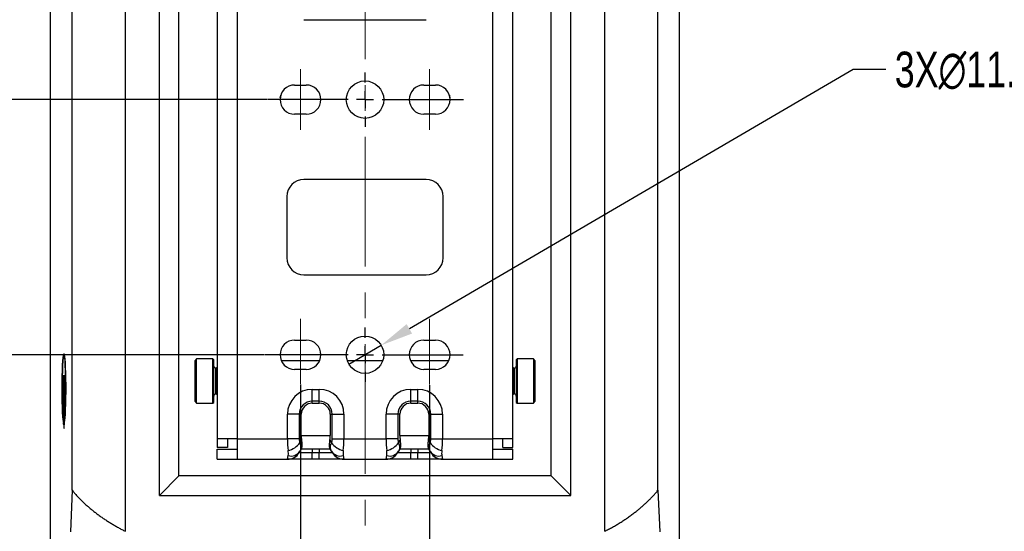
# Model space of a CAD drawing. Header units: millimetres. Extents: x 0 to 1737, y 0 to 594.
# Tile 19 of 42: x 957 to 1054, y 200 to 250. Entities that reach past the tile are written whole.
import ezdxf

# ---------------------------------------------------------------- set-up
doc = ezdxf.new("R2010")
doc.units = ezdxf.units.MM
doc.header["$PDSIZE"] = -1
doc.linetypes.add('CENTERX2', pattern=[20.32, 12.7, -2.54, 2.54, -2.54])
doc.layers.add('SLD-0', color=7, linetype='Continuous')
doc.styles.add('SLDTEXTSTYLE0', font='TXT', dxfattribs={"width": 0.75})
doc.dimstyles.new('SLDDIMSTYLE1', dxfattribs={"dimtxt": 3.5, "dimasz": 3.2, "dimexe": 0, "dimexo": 0.0625, "dimgap": 0.875, "dimtad": 1, "dimdec": 1, "dimlfac": 3, "dimrnd": 1e-09, "dimzin": 4, "dimdsep": 46, "dimtxsty": 'SLDTEXTSTYLE0', "dimsah": 1, "dimcen": 0.09, "dimadec": 0, "dimazin": 1, "dimtfac": 1, "dimtdec": 1, "dimtofl": 0, "dimtmove": 0, "dimatfit": 3, "dimfxl": 1, "dimfrac": 2, "dimtolj": 1, "dimtzin": 12, "dimarcsym": 0})
doc.dimstyles.new('SLDDIMSTYLE4', dxfattribs={"dimtxt": 3.5, "dimasz": 3.2, "dimexe": 0, "dimexo": 0.0625, "dimgap": 0.875, "dimtad": 1, "dimdec": 1, "dimlfac": 3, "dimrnd": 1e-09, "dimzin": 4, "dimdsep": 46, "dimtxsty": 'SLDTEXTSTYLE0', "dimsah": 1, "dimcen": 0.09, "dimadec": 0, "dimazin": 1, "dimtfac": 1, "dimtdec": 1, "dimtmove": 0, "dimatfit": 0, "dimfxl": 1, "dimfrac": 2, "dimtolj": 1, "dimtzin": 12, "dimarcsym": 0})
doc.dimstyles.new('SLDDIMSTYLE9', dxfattribs={"dimtxt": 3.5, "dimasz": 3.2, "dimexe": 0, "dimexo": 0.0625, "dimgap": 0.875, "dimtad": 0, "dimtih": 1, "dimtoh": 1, "dimdec": 1, "dimlfac": 3, "dimrnd": 1e-09, "dimzin": 4, "dimdsep": 46, "dimtxsty": 'SLDTEXTSTYLE0', "dimblk1": 'NONE', "dimsah": 1, "dimcen": 0, "dimadec": 0, "dimazin": 1, "dimtfac": 1, "dimtdec": 1, "dimtmove": 0, "dimatfit": 3, "dimldrblk": 'NONE', "dimfxl": 1, "dimfrac": 2, "dimtolj": 1, "dimtzin": 12, "dimarcsym": 0})

# ---------------------------------------------------------------- blocks, each defined once
blk = doc.blocks.new('*D91')
at = {"layer": 'Defpoints', "color": 0, "transparency": 16777216}
for p in [(984.878, 214.301), (997.545, 214.226), (997.545, 168.495)]:
    blk.add_point(p, dxfattribs=at)
at = {"layer": 'SLD-0', "color": 0, "lineweight": -2, "transparency": 16777216}
for p, q in [((984.878, 214.239), (984.878, 168.495)), ((997.545, 214.163), (997.545, 168.495)), ((984.878, 168.495), (958.928, 168.495)), ((994.345, 168.495), (988.078, 168.495))]:
    blk.add_line(p, q, dxfattribs=at)
at = {"layer": 'SLD-0', "color": 0, "transparency": 16777216}
for points in [[(988.078, 169.028), (988.078, 167.962), (984.878, 168.495)], [(994.345, 169.028), (994.345, 167.962), (997.545, 168.495)]]:
    blk.add_solid(points, dxfattribs=at)
at = {"layer": 'SLD-0', "color": 0, "transparency": 16777216, "insert": (970.303, 172.87), "char_height": 3.5, "attachment_point": 2, "style": 'SLDTEXTSTYLE0'}
blk.add_mtext('\\A1;38.0 [1.50]', dxfattribs=at)
blk = doc.blocks.new('*D93')
at = {"layer": 'Defpoints', "color": 0, "transparency": 16777216}
for p in [(981.737, 267.145), (950.311, 242.145), (981.676, 242.145)]:
    blk.add_point(p, dxfattribs=at)
at = {"layer": 'SLD-0', "color": 0, "lineweight": -2, "transparency": 16777216}
for p, q in [((981.675, 267.145), (950.311, 267.145)), ((950.311, 263.945), (950.311, 245.345)), ((981.614, 242.145), (950.311, 242.145))]:
    blk.add_line(p, q, dxfattribs=at)
at = {"layer": 'SLD-0', "color": 0, "transparency": 16777216}
for points in [[(949.778, 263.945), (950.845, 263.945), (950.311, 267.145)], [(949.778, 245.345), (950.845, 245.345), (950.311, 242.145)]]:
    blk.add_solid(points, dxfattribs=at)
at = {"layer": 'SLD-0', "color": 0, "transparency": 16777216, "insert": (945.936, 254.645), "char_height": 3.5, "attachment_point": 2, "rotation": 90, "style": 'SLDTEXTSTYLE0'}
blk.add_mtext('\\A1;75.0 [2.95]', dxfattribs=at)
blk = doc.blocks.new('*D94')
at = {"layer": 'Defpoints', "color": 0, "transparency": 16777216}
for p in [(981.676, 242.145), (950.311, 217.145), (981.367, 217.145)]:
    blk.add_point(p, dxfattribs=at)
at = {"layer": 'SLD-0', "color": 0, "lineweight": -2, "transparency": 16777216}
for p, q in [((981.614, 242.145), (950.311, 242.145)), ((950.311, 238.945), (950.311, 220.345)), ((981.304, 217.145), (950.311, 217.145))]:
    blk.add_line(p, q, dxfattribs=at)
at = {"layer": 'SLD-0', "color": 0, "transparency": 16777216}
for points in [[(949.778, 238.945), (950.845, 238.945), (950.311, 242.145)], [(949.778, 220.345), (950.845, 220.345), (950.311, 217.145)]]:
    blk.add_solid(points, dxfattribs=at)
at = {"layer": 'SLD-0', "color": 0, "transparency": 16777216, "insert": (945.936, 229.645), "char_height": 3.5, "attachment_point": 2, "rotation": 90, "style": 'SLDTEXTSTYLE0'}
blk.add_mtext('\\A1;75.0 [2.95]', dxfattribs=at)
blk = doc.blocks.new('*D95')
at = {"layer": 'Defpoints', "color": 0, "transparency": 16777216}
for p in [(992.795, 218.069), (989.628, 216.221)]:
    blk.add_point(p, dxfattribs=at)
at = {"layer": 'SLD-0', "color": 0, "lineweight": -2, "transparency": 16777216}
for p, q in [((1039.083, 245.096), (995.558, 219.683)), ((1042.283, 245.096), (1039.083, 245.096)), ((989.628, 216.221), (992.795, 218.069))]:
    blk.add_line(p, q, dxfattribs=at)
at = {"layer": 'SLD-0', "color": 0, "transparency": 16777216}
blk.add_solid([(995.289, 220.143), (995.827, 219.222), (992.795, 218.069)], dxfattribs=at)
at = {"layer": 'SLD-0', "color": 0, "transparency": 16777216, "insert": (1043.158, 246.846), "char_height": 3.5, "attachment_point": 1, "style": 'SLDTEXTSTYLE0'}
blk.add_mtext('\\A1;3X∅11.0 [∅0.43]', dxfattribs=at)
blk = doc.blocks.new('_None')
blk = doc.blocks.new('SW_CENTERMARKSYMBOL_13')
at = {"layer": 'SLD-0', "color": 0}
for p, q in [((0, 1.667), (0, 2.667)), ((-1.667, 0), (-9.535, 0)), ((0, 0), (-0.833, 0)), ((0, 0), (0, 0.833)), ((0, 0), (0, -0.833)), ((0, 0), (0.833, 0)), ((1.667, 0), (9.67, 0)), ((0, -1.667), (0, -2.667))]:
    blk.add_line(p, q, dxfattribs=at)
blk = doc.blocks.new('SW_CENTERMARKSYMBOL_14')
at = {"layer": 'SLD-0', "color": 0}
for p, q in [((0, 1.667), (0, 2.667)), ((-1.667, 0), (-9.845, 0)), ((0, 0), (-0.833, 0)), ((0, 0), (0, 0.833)), ((0, 0), (0, -0.833)), ((0, 0), (0.833, 0)), ((1.667, 0), (9.637, 0)), ((0, -1.667), (0, -2.667))]:
    blk.add_line(p, q, dxfattribs=at)

msp = doc.modelspace()

# ---------------------------------------------------------------- linework, layer by layer
at = {"color": 7, "linetype": 'Continuous', "lineweight": 25}
for p, q in [((960.37815, 192.517051), (960.37815, 505.139528)), ((1022.044817, 192.517051), (1022.044817, 505.139528)), ((967.711483, 199.838881), (967.711483, 497.817697)), ((1014.711483, 199.838881), (1014.711483, 497.817697)), ((962.498242, 203.854727), (962.498242, 493.801851)), ((971.044817, 203.344956), (971.044817, 494.311622)), ((1011.37815, 203.344956), (1011.37815, 494.311622)), ((1019.924724, 203.854727), (1019.924724, 493.801851)), ((972.969317, 205.269457), (972.969317, 492.387122)), ((976.711483, 275.394956), (976.711483, 208.894956)), ((978.711483, 208.894956), (978.711483, 275.394956)), ((1003.711483, 275.394956), (1003.711483, 208.894956)), ((1005.711483, 208.894956), (1005.711483, 275.394956)), ((1009.453649, 205.269457), (1009.453649, 261.407623)), ((985.211483, 249.978289), (997.211483, 249.978289)), ((984.311483, 243.578289), (985.444817, 243.578289)), ((996.97815, 243.578289), (998.111483, 243.578289)), ((982.891045, 242.33679), (982.942032, 242.568097)), ((985.444817, 240.711622), (984.311483, 240.711622)), ((998.111483, 240.711622), (996.97815, 240.711622)), ((997.211483, 234.311622), (985.211483, 234.311622)), ((983.544817, 232.644956), (983.544817, 226.644956)), ((998.87815, 226.644956), (998.87815, 232.644956)), ((985.211483, 224.978289), (997.211483, 224.978289)), ((984.311483, 218.578289), (985.444817, 218.578289)), ((996.97815, 218.578289), (998.111483, 218.578289)), ((961.725658, 217.161622), (961.686406, 217.161622)), ((974.701017, 216.728289), (974.544817, 216.572089)), ((974.544817, 212.551156), (974.544817, 216.572089)), ((976.29815, 216.728289), (974.701017, 216.728289)), ((974.701017, 212.394956), (974.701017, 216.728289)), ((976.37815, 216.648289), (976.29815, 216.728289)), ((976.29815, 212.394956), (976.29815, 216.728289)), ((976.37815, 212.474956), (976.37815, 216.648289)), ((986.754078, 216.561622), (983.002221, 216.561622)), ((992.949538, 216.561622), (989.473429, 216.561622)), ((999.420745, 216.561622), (995.668888, 216.561622)), ((1006.124817, 216.728289), (1006.044817, 216.648289)), ((1006.044817, 216.648289), (1006.044817, 213.773838)), ((1007.72195, 216.728289), (1006.124817, 216.728289)), ((1006.124817, 216.728289), (1006.124817, 213.743635)), ((1007.87815, 216.572089), (1007.72195, 216.728289)), ((1007.72195, 216.728289), (1007.72195, 213.743635)), ((1007.87815, 216.572089), (1007.87815, 213.802606)), ((976.615217, 215.827222), (976.585583, 215.827222)), ((976.585583, 213.296022), (976.585583, 215.827222)), ((976.711483, 215.882802), (976.615217, 215.827222)), ((976.615217, 213.296022), (976.615217, 215.827222)), ((985.444817, 215.711622), (984.311483, 215.711622)), ((998.111483, 215.711622), (996.97815, 215.711622)), ((1005.80775, 215.827222), (1005.711483, 215.882802)), ((1005.837383, 215.827222), (1005.80775, 215.827222)), ((1005.80775, 215.827222), (1005.80775, 214.083817)), ((1005.837383, 215.827222), (1005.837383, 214.083817)), ((961.533736, 214.492539), (961.535247, 214.581447)), ((961.548545, 214.492705), (961.533736, 214.492539)), ((961.575561, 214.233827), (961.533736, 214.492539)), ((961.535247, 214.581447), (961.573942, 214.72206)), ((961.560855, 214.581057), (961.535247, 214.581447)), ((961.541078, 214.925394), (961.542493, 215.008882)), ((961.555963, 214.925561), (961.541078, 214.925394)), ((961.573942, 214.72206), (961.541078, 214.925394)), ((961.542493, 215.008882), (961.584317, 214.750171)), ((961.582807, 214.661263), (961.544138, 214.519975)), ((961.544138, 214.519975), (961.576975, 214.316809)), ((961.583839, 214.722016), (961.573942, 214.72206)), ((961.584317, 214.750171), (961.582807, 214.661263)), ((961.835598, 214.344484), (961.840764, 214.352873)), ((961.837475, 213.923577), (961.835598, 214.344484)), ((961.840803, 214.344236), (961.835598, 214.344484)), ((961.840764, 214.352873), (961.843043, 213.841191)), ((961.574093, 213.825473), (961.530055, 213.558423)), ((961.530055, 213.558423), (961.530145, 213.66226)), ((961.530145, 213.66226), (961.543483, 213.738141)), ((961.547141, 213.662037), (961.530145, 213.66226)), ((961.53052, 214.10399), (961.530604, 214.200555)), ((961.545736, 214.104184), (961.53052, 214.10399)), ((961.543725, 214.024623), (961.53052, 214.10399)), ((961.530604, 214.200555), (961.574176, 213.923053)), ((961.532565, 213.268847), (961.574682, 213.50056)), ((961.543483, 213.738141), (961.543725, 214.024623)), ((961.559656, 213.73793), (961.543483, 213.738141)), ((961.558199, 214.024808), (961.543725, 214.024623)), ((961.548423, 213.996953), (961.54822, 213.764587)), ((961.54822, 213.764587), (961.560409, 213.832085)), ((961.563991, 213.764218), (961.54822, 213.764587)), ((961.56252, 213.997291), (961.548423, 213.996953)), ((961.561194, 213.91738), (961.548423, 213.996953)), ((961.571337, 213.387652), (961.557407, 213.311043)), ((961.574098, 213.831855), (961.560409, 213.832085)), ((961.574171, 213.917596), (961.561194, 213.91738)), ((961.574138, 213.877848), (961.569532, 213.877844)), ((961.57638, 213.387761), (961.571337, 213.387652)), ((961.574483, 213.179077), (961.571337, 213.387652)), ((961.574176, 213.923053), (961.574093, 213.825473)), ((961.574682, 213.50056), (961.579087, 213.207879)), ((961.576975, 214.316809), (961.575561, 214.233827)), ((961.753868, 214.120225), (961.686365, 214.116683)), ((961.686365, 213.539895), (961.753868, 213.536353)), ((961.797064, 214.265946), (961.802231, 214.274335)), ((961.799269, 213.770154), (961.797064, 214.265946)), ((961.802269, 214.265698), (961.797064, 214.265946)), ((961.843043, 213.841191), (961.799269, 213.770154)), ((961.802231, 214.274335), (961.804034, 213.869317)), ((961.804034, 213.869317), (961.817437, 213.891091)), ((961.837238, 213.867428), (961.804034, 213.869317)), ((961.815746, 214.270415), (961.820886, 214.278801)), ((961.817437, 213.891091), (961.815746, 214.270415)), ((961.820925, 214.270168), (961.815746, 214.270415)), ((961.842826, 213.88988), (961.817437, 213.891091)), ((961.820886, 214.278801), (961.822577, 213.899477)), ((961.822577, 213.899477), (961.837475, 213.923577)), ((961.842789, 213.898328), (961.822577, 213.899477)), ((961.832409, 213.823934), (961.832215, 213.867714)), ((961.837238, 213.867428), (961.842885, 213.876603)), ((961.842677, 213.923329), (961.837475, 213.923577)), ((986.044817, 213.74809), (986.711483, 213.74809)), ((986.044817, 212.593389), (986.044817, 213.74809)), ((986.711483, 212.593389), (986.711483, 213.74809)), ((995.711483, 213.74809), (996.37815, 213.74809)), ((995.711483, 212.593389), (995.711483, 213.74809)), ((996.37815, 212.593389), (996.37815, 213.74809)), ((1005.80775, 214.083817), (1005.80775, 213.296022)), ((1005.837383, 214.083817), (1005.837383, 213.296022)), ((1006.044817, 213.773838), (1006.044817, 212.474956)), ((1006.124817, 213.743635), (1006.124817, 212.394956)), ((1007.72195, 213.743635), (1007.72195, 212.394956)), ((1007.87815, 213.802606), (1007.87815, 212.551156)), ((961.533878, 213.181532), (961.532565, 213.268847)), ((961.549712, 213.268642), (961.532565, 213.268847)), ((961.552581, 213.28442), (961.533878, 213.181532)), ((961.539676, 212.796809), (961.547114, 212.932895)), ((961.54133, 212.687033), (961.539676, 212.796809)), ((961.54732, 212.796768), (961.539676, 212.796809)), ((961.551059, 212.865252), (961.54133, 212.687033)), ((961.554235, 212.932806), (961.547114, 212.932895)), ((961.548504, 212.409911), (961.584886, 212.869256)), ((961.551106, 212.334544), (961.548504, 212.409911)), ((961.557073, 212.409869), (961.548504, 212.409911)), ((961.567263, 212.538508), (961.551106, 212.334544)), ((961.557806, 213.284533), (961.552581, 213.28442)), ((961.5541, 213.183426), (961.552581, 213.28442)), ((961.55933, 213.183451), (961.5541, 213.183426)), ((961.557407, 213.311043), (961.560238, 213.123242)), ((961.565754, 212.996405), (961.566139, 212.996399)), ((961.573244, 212.538653), (961.567263, 212.538508)), ((961.570284, 212.45117), (961.567263, 212.538508)), ((961.576269, 212.451227), (961.570284, 212.45117)), ((961.583473, 212.743322), (961.571428, 212.591116)), ((961.571428, 212.591116), (961.577042, 212.428915)), ((961.589237, 212.743462), (961.583473, 212.743322)), ((961.58971, 212.563083), (961.583473, 212.743322)), ((961.584886, 212.869256), (961.593627, 212.616515)), ((961.728096, 212.363455), (961.732617, 212.413841)), ((961.767777, 211.262129), (961.732617, 212.413841)), ((961.768647, 212.389091), (961.772407, 212.471596)), ((961.772407, 212.471596), (961.792465, 212.268185)), ((961.78248, 212.692628), (961.785606, 212.761382)), ((961.799963, 212.259017), (961.78248, 212.692628)), ((961.788247, 212.692617), (961.78248, 212.692628)), ((961.785606, 212.761382), (961.812114, 212.071165)), ((961.787564, 212.865688), (961.78966, 212.947375)), ((961.798342, 212.865946), (961.787564, 212.865688)), ((961.82698, 212.496009), (961.787564, 212.865688)), ((961.78966, 212.947375), (961.829077, 212.577695)), ((961.792895, 213.112343), (961.795496, 213.345082)), ((961.815545, 213.113254), (961.792895, 213.112343)), ((961.835913, 212.936932), (961.792895, 213.112343)), ((961.800546, 213.322176), (961.798968, 213.180841)), ((961.798968, 213.180841), (961.831834, 213.046839)), ((961.829077, 212.577695), (961.82698, 212.496009)), ((961.831834, 213.046839), (961.833437, 213.190378)), ((961.837134, 213.04651), (961.831834, 213.046839)), ((961.838626, 213.180334), (961.835913, 212.936932)), ((974.544817, 212.551156), (974.701017, 212.394956)), ((976.29815, 212.394956), (976.37815, 212.474956)), ((976.585583, 213.296022), (976.615217, 213.296022)), ((976.615217, 213.296022), (976.711483, 213.240443)), ((986.711483, 212.593389), (986.044817, 212.593389)), ((986.044817, 212.400939), (986.044817, 212.593389)), ((986.711483, 212.400939), (986.711483, 212.593389)), ((996.37815, 212.593389), (995.711483, 212.593389)), ((995.711483, 212.400939), (995.711483, 212.593389)), ((996.37815, 212.400939), (996.37815, 212.593389)), ((1005.711483, 213.240443), (1005.80775, 213.296022)), ((1005.80775, 213.296022), (1005.837383, 213.296022)), ((1006.044817, 212.474956), (1006.124817, 212.394956)), ((1007.72195, 212.394956), (1007.87815, 212.551156)), ((961.562609, 212.002053), (961.567552, 212.173607)), ((961.568605, 212.002058), (961.562609, 212.002053)), ((961.565879, 211.907296), (961.562609, 212.002053)), ((961.572341, 212.131909), (961.565879, 211.907296)), ((961.573436, 212.173558), (961.567552, 212.173607)), ((961.592944, 212.324369), (961.57527, 212.323584)), ((961.618571, 211.679214), (961.612777, 211.679277)), ((961.620588, 212.086176), (961.614142, 212.086087)), ((961.622342, 211.851306), (961.617613, 211.851329)), ((961.624575, 211.09576), (961.629377, 211.944562)), ((961.646878, 211.623575), (961.629158, 211.066558)), ((961.629377, 211.944562), (961.633986, 211.915193)), ((961.633986, 211.915193), (961.630097, 211.363584)), ((961.632796, 211.32881), (961.648593, 211.822079)), ((961.645599, 210.961764), (961.648944, 211.610392)), ((961.648593, 211.822079), (961.654018, 211.787537)), ((961.648944, 211.610392), (961.649496, 211.71021)), ((961.65314, 211.610384), (961.648944, 211.610392)), ((961.653636, 211.710558), (961.649496, 211.71021)), ((961.673056, 211.666223), (961.649916, 210.93423)), ((961.654018, 211.787537), (961.651879, 211.356141)), ((961.654318, 211.22039), (961.668536, 211.695093)), ((961.668536, 211.695093), (961.673056, 211.666223)), ((961.684179, 212.161416), (961.689412, 212.161862)), ((961.68449, 210.828096), (961.684179, 212.161416)), ((961.689412, 212.161325), (961.684179, 212.161416)), ((961.689724, 210.828542), (961.689412, 212.161862)), ((961.763256, 211.211742), (961.728096, 212.363455)), ((961.734156, 212.363417), (961.728096, 212.363455)), ((961.755343, 212.09693), (961.758539, 212.167042)), ((961.764814, 212.097068), (961.755343, 212.09693)), ((961.794565, 211.685803), (961.755343, 212.09693)), ((961.758539, 212.167042), (961.78373, 211.886112)), ((961.786439, 211.920502), (961.768647, 212.389091)), ((961.780546, 212.389056), (961.768647, 212.389091)), ((961.783047, 212.363687), (961.774415, 212.362189)), ((961.779037, 212.31405), (961.774415, 212.362189)), ((961.777602, 212.282644), (961.797735, 211.755406)), ((961.787902, 212.314459), (961.779037, 212.31405)), ((961.80912, 212.005466), (961.779037, 212.31405)), ((961.791425, 211.920658), (961.786439, 211.920502)), ((961.791478, 211.795964), (961.786439, 211.920502)), ((961.797735, 211.755406), (961.794565, 211.685803)), ((961.804893, 212.259174), (961.799963, 212.259017)), ((961.812114, 212.071165), (961.80912, 212.005466)), ((974.701017, 212.394956), (976.29815, 212.394956)), ((986.044817, 212.400939), (986.711483, 212.400939)), ((995.711483, 212.400939), (996.37815, 212.400939)), ((1006.124817, 212.394956), (1007.72195, 212.394956)), ((961.630089, 211.095827), (961.624575, 211.09576)), ((961.629158, 211.066558), (961.624575, 211.09576)), ((961.628712, 211.192333), (961.632796, 211.32881)), ((961.633146, 211.191911), (961.628712, 211.192333)), ((961.6375, 211.328768), (961.632796, 211.32881)), ((961.650788, 210.961827), (961.645599, 210.961764)), ((961.649916, 210.93423), (961.645599, 210.961764)), ((961.64847, 210.4894), (961.724343, 210.4894)), ((961.65384, 211.05836), (961.649648, 211.058836)), ((961.658961, 211.22035), (961.654318, 211.22039)), ((961.689724, 210.828542), (961.68449, 210.828096)), ((961.686406, 210.494956), (961.725658, 210.494956)), ((961.767777, 211.262129), (961.763256, 211.211742)), ((983.608349, 208.894956), (983.608349, 211.311622)), ((984.76305, 211.311622), (983.608349, 211.311622)), ((984.76305, 211.311622), (984.76305, 208.894956)), ((984.9555, 211.311622), (984.76305, 211.311622)), ((984.9555, 209.228289), (984.9555, 211.311622)), ((987.8008, 211.311622), (987.99325, 211.311622)), ((987.8008, 211.311622), (987.8008, 209.228289)), ((987.99325, 211.311622), (989.14795, 211.311622)), ((987.99325, 208.894956), (987.99325, 211.311622)), ((989.14795, 211.311622), (989.14795, 208.894956)), ((993.275016, 208.894956), (993.275016, 211.311622)), ((994.429717, 211.311622), (993.275016, 211.311622)), ((994.429717, 211.311622), (994.429717, 208.894956)), ((994.622167, 211.311622), (994.429717, 211.311622)), ((994.622167, 209.228289), (994.622167, 211.311622)), ((997.467466, 211.311622), (997.467466, 209.228289)), ((997.467466, 211.311622), (997.659916, 211.311622)), ((997.659916, 208.894956), (997.659916, 211.311622)), ((997.659916, 211.311622), (998.814617, 211.311622)), ((998.814617, 211.311622), (998.814617, 208.894956)), ((961.711389, 210.262842), (961.661424, 210.262842)), ((978.711483, 208.894956), (976.711483, 208.894956)), ((976.711483, 208.894956), (976.711483, 208.061622)), ((977.711483, 208.894956), (977.711483, 208.061622)), ((978.711483, 208.894956), (983.608349, 208.894956)), ((978.711483, 206.894956), (978.711483, 208.894956)), ((984.76305, 208.894956), (983.608349, 208.894956)), ((984.831958, 208.514309), (984.996449, 208.799215)), ((984.9555, 209.228289), (987.8008, 209.228289)), ((987.759851, 208.799215), (987.924341, 208.514309)), ((987.99325, 208.894956), (989.14795, 208.894956)), ((989.14795, 208.894956), (993.275016, 208.894956)), ((994.429717, 208.894956), (993.275016, 208.894956)), ((994.498625, 208.514309), (994.663116, 208.799215)), ((994.622167, 209.228289), (997.467466, 209.228289)), ((997.426517, 208.799215), (997.591008, 208.514309)), ((997.659916, 208.894956), (998.814617, 208.894956)), ((998.814617, 208.894956), (1003.711483, 208.894956)), ((1003.711483, 208.894956), (1003.711483, 206.894956)), ((1005.711483, 208.894956), (1003.711483, 208.894956)), ((1004.711483, 208.061622), (1004.711483, 208.894956)), ((1005.711483, 208.061622), (1005.711483, 208.894956)), ((977.711483, 208.061622), (976.711483, 208.061622)), ((976.711483, 206.894956), (976.711483, 207.894956)), ((976.711483, 207.894956), (978.711483, 207.894956)), ((984.831958, 207.680975), (984.76305, 207.561622)), ((984.996449, 207.965882), (984.831958, 207.680975)), ((987.8008, 207.894956), (984.9555, 207.894956)), ((986.044817, 207.894956), (986.044817, 207.561622)), ((986.711483, 207.894956), (986.711483, 207.561622)), ((987.924341, 207.680975), (987.759851, 207.965882)), ((987.99325, 207.561622), (987.924341, 207.680975)), ((994.498625, 207.680975), (994.429717, 207.561622)), ((994.663116, 207.965882), (994.498625, 207.680975)), ((997.467466, 207.894956), (994.622167, 207.894956)), ((995.711483, 207.894956), (995.711483, 207.561622)), ((996.37815, 207.894956), (996.37815, 207.561622)), ((997.591008, 207.680975), (997.426517, 207.965882)), ((997.659916, 207.561622), (997.591008, 207.680975)), ((1003.711483, 207.894956), (1005.711483, 207.894956)), ((1004.711483, 208.061622), (1005.711483, 208.061622)), ((1005.711483, 206.894956), (1005.711483, 207.894956)), ((976.711483, 206.894956), (978.711483, 206.894956)), ((978.711483, 206.894956), (983.608349, 206.894956)), ((983.608349, 206.894956), (983.677258, 207.253015)), ((986.044817, 206.894956), (983.608349, 206.894956)), ((984.76305, 207.561622), (986.044817, 207.561622)), ((986.044817, 206.894956), (986.044817, 207.561622)), ((986.044817, 207.561622), (986.711483, 207.561622)), ((986.711483, 206.894956), (986.044817, 206.894956)), ((986.711483, 207.561622), (987.99325, 207.561622)), ((986.711483, 206.894956), (986.711483, 207.561622)), ((989.14795, 206.894956), (986.711483, 206.894956)), ((989.079042, 207.253015), (989.14795, 206.894956)), ((989.14795, 206.894956), (993.275016, 206.894956)), ((993.275016, 206.894956), (993.343925, 207.253015)), ((995.711483, 206.894956), (993.275016, 206.894956)), ((994.429717, 207.561622), (995.711483, 207.561622)), ((995.711483, 206.894956), (995.711483, 207.561622)), ((995.711483, 207.561622), (996.37815, 207.561622)), ((996.37815, 206.894956), (995.711483, 206.894956)), ((996.37815, 206.894956), (996.37815, 207.561622)), ((996.37815, 207.561622), (997.659916, 207.561622)), ((998.814617, 206.894956), (996.37815, 206.894956)), ((998.745708, 207.253015), (998.814617, 206.894956)), ((998.814617, 206.894956), (1003.711483, 206.894956)), ((1003.711483, 206.894956), (1005.711483, 206.894956)), ((972.969317, 205.269457), (971.044817, 203.344956)), ((1009.453649, 205.269457), (972.969317, 205.269457)), ((1011.37815, 203.344956), (1009.453649, 205.269457)), ((962.498242, 203.854727), (962.319472, 199.783914)), ((1019.924724, 203.854727), (1020.103494, 199.783914)), ((971.044817, 203.344956), (1011.37815, 203.344956))]:
    msp.add_line(p, q, dxfattribs=at)
at = {"color": 7, "linetype": 'Continuous', "lineweight": 25, "flags": 128}
for points in [[(999.480934, 242.568097), (999.498316, 242.471137), (999.531921, 242.33679)], [(961.724343, 210.4894), (961.75648, 210.684897), (961.786124, 210.992216), (961.81222, 211.400426), (961.833841, 211.895004), (961.850218, 212.458356), (961.860766, 213.070443), (961.865113, 213.709489), (961.863101, 214.352761), (961.854804, 214.977375), (961.840517, 215.561112), (961.820747, 216.083206), (961.796198, 216.525084), (961.767744, 216.871026), (961.736396, 217.108726), (961.703269, 217.229729), (961.669543, 217.229729), (961.636417, 217.108726), (961.605069, 216.871026), (961.576614, 216.525084), (961.552065, 216.083206), (961.532295, 215.561112), (961.518008, 214.977375), (961.509711, 214.352761), (961.5077, 213.709489), (961.512046, 213.070443), (961.522595, 212.458356), (961.538971, 211.895004), (961.560592, 211.400426), (961.586689, 210.992216), (961.616333, 210.684897), (961.64847, 210.4894)], [(961.511955, 213.813408), (961.51496, 214.444508), (961.524162, 215.053336), (961.539227, 215.617888), (961.559612, 216.117759), (961.58458, 216.534883), (961.613228, 216.854184), (961.644521, 217.06412), (961.677327, 217.157106), (961.710462, 217.129779), (961.742728, 216.983128), (961.772957, 216.722453), (961.800059, 216.357175), (961.823053, 215.900496), (961.841108, 215.368923), (961.853572, 214.781667), (961.859994, 214.159954), (961.860142, 213.526253), (961.854011, 212.903469), (961.841822, 212.31411), (961.824016, 211.779477), (961.801236, 211.318894), (961.774306, 210.949007), (961.7442, 210.683185), (961.712004, 210.531035), (961.678883, 210.498056), (961.646035, 210.585441), (961.614645, 210.790031), (961.585849, 211.104431), (961.560687, 211.517278), (961.540069, 212.013652), (961.524741, 212.575611), (961.515255, 213.182845), (961.511955, 213.813408)], [(961.701499, 213.829577), (961.700325, 213.939841), (961.697031, 214.033123), (961.69212, 214.095221), (961.686339, 214.116681), (961.680568, 214.094236), (961.675686, 214.031303), (961.672436, 213.937462), (961.671313, 213.827002), (961.672488, 213.716737), (961.675781, 213.623455), (961.680692, 213.561357), (961.686474, 213.539897), (961.692244, 213.562342), (961.697126, 213.625276), (961.700376, 213.719116), (961.701499, 213.829577)], [(961.661424, 210.262842), (961.665098, 210.121389), (961.670898, 210.008888), (961.678245, 209.936561), (961.686406, 209.911622), (961.694567, 209.936561), (961.701914, 210.008888), (961.707714, 210.121389), (961.711389, 210.262842)]]:
    msp.add_lwpolyline(points, dxfattribs=at)
at = {"color": 7, "linetype": 'Continuous', "lineweight": 25}
for centre in [(991.211483, 242.144956), (991.211483, 217.144956)]:
    msp.add_circle(centre, 1.833333, dxfattribs=at)
for centre, radius, start, end in [((984.311483, 242.144956), 1.433333, 90, 270), ((985.444817, 242.144956), 1.433333, 270, 90), ((996.97815, 242.144956), 1.433333, 90, 270), ((998.111483, 242.144956), 1.433333, 270, 90), ((985.211483, 232.644956), 1.666667, 90, 180), ((997.211483, 232.644956), 1.666667, 0, 90), ((985.211483, 226.644956), 1.666667, 180, 270), ((997.211483, 226.644956), 1.666667, 270, 0), ((984.311483, 217.144956), 1.433333, 90, 270), ((985.444817, 217.144956), 1.433333, 270, 90), ((996.97815, 217.144956), 1.433333, 90, 270), ((998.111483, 217.144956), 1.433333, 270, 90), ((976.585583, 216.034656), 0.207433, 180, 270), ((1005.837383, 216.034656), 0.207433, 270, 0), ((984.896949, 213.828616), 23.279827, 178.38675718, 181.64001767), ((964.128864, 214.595126), 2.504981, 167.20371579, 182.54246001), ((959.375854, 214.607738), 2.373017, 357.25824599, 13.20804364), ((938.475863, 213.827962), 23.279827, 358.38675718, 1.64001767), ((986.044817, 211.311622), 2.436467, 90, 180), ((986.711483, 211.311622), 2.436467, 0, 90), ((995.711483, 211.311622), 2.436467, 90, 180), ((996.37815, 211.311622), 2.436467, 0, 90), ((963.996959, 213.048841), 2.373017, 177.25824599, 193.20804364), ((959.243948, 213.061452), 2.504981, 347.20371579, 2.54246001), ((976.585583, 213.088589), 0.207433, 90, 180), ((986.044817, 211.311622), 1.281766, 90, 180), ((986.711483, 211.311622), 1.281766, 0, 90), ((995.711483, 211.311622), 1.281766, 90, 180), ((996.37815, 211.311622), 1.281766, 0, 90), ((1005.837383, 213.088589), 0.207433, 0, 90), ((986.044817, 211.311622), 1.089316, 90, 180), ((986.711483, 211.311622), 1.089316, 0, 90), ((995.711483, 211.311622), 1.089316, 90, 180), ((996.37815, 211.311622), 1.089316, 0, 90), ((959.976748, 210.280166), 1.684765, 359.4108162, 7.13407994), ((963.396065, 210.280166), 1.684765, 172.86592006, 180.5891838), ((983.218035, 209.705894), 2.006146, 283.23277653, 323.56095258), ((983.952888, 208.28108), 1.064373, 254.99164426, 325.68027201), ((989.538264, 209.705894), 2.006146, 216.43904742, 256.76722347), ((988.803412, 208.28108), 1.064373, 214.31972799, 285.00835574), ((992.884702, 209.705894), 2.006146, 283.23277653, 323.56095258), ((993.619555, 208.28108), 1.064373, 254.99164426, 325.68027201), ((999.204931, 209.705894), 2.006146, 216.43904742, 256.76722347), ((998.470078, 208.28108), 1.064373, 214.31972799, 285.00835574), ((983.608349, 208.228289), 1.333333, 270, 330), ((989.14795, 208.228289), 1.333333, 210, 270), ((993.275016, 208.228289), 1.333333, 270, 330), ((998.814617, 208.228289), 1.333333, 210, 270)]:
    msp.add_arc(centre, radius, start, end, dxfattribs=at)
for centre, major_axis, ratio, start_param, end_param in [((983.99325, 208.894956), (0, 2), 0.19245009, 1.570796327, 2.178483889), ((985.14795, 208.894956), (0, 0.666667), 0.577350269, 1.570796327, 2.178483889), ((985.7253, 209.228289), (0, 1.333333), 0.577350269, 1.570796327, 1.898432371), ((987.030999, 209.228289), (0, 1.333333), 0.577350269, 4.384752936, 4.71238898), ((987.608349, 208.894956), (0, 0.666667), 0.577350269, 4.104701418, 4.71238898), ((988.76305, 208.894956), (0, 2), 0.19245009, 4.104701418, 4.71238898), ((993.659916, 208.894956), (0, 2), 0.19245009, 1.570796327, 2.178483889), ((994.814617, 208.894956), (0, 0.666667), 0.577350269, 1.570796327, 2.178483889), ((995.391967, 209.228289), (0, 1.333333), 0.577350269, 1.570796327, 1.898432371), ((996.697666, 209.228289), (0, 1.333333), 0.577350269, 4.384752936, 4.71238898), ((997.275016, 208.894956), (0, 0.666667), 0.577350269, 4.104701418, 4.71238898), ((998.429717, 208.894956), (0, 2), 0.19245009, 4.104701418, 4.71238898)]:
    msp.add_ellipse(centre, major_axis=major_axis, ratio=ratio, start_param=start_param, end_param=end_param, dxfattribs=at)
for points, knots in [([(961.751495, 214.613102), (961.743215, 214.614377), (961.71258, 214.619095), (961.673303, 214.598416), (961.637747, 214.555516), (961.627387, 214.511349), (961.626421, 214.485917), (961.626349, 214.484006)], [0, 0, 0, 0, 0.11983144, 0.443375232, 0.710093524, 0.978209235, 1, 1, 1, 1]), ([(961.626349, 214.484006), (961.627124, 214.464262), (961.628735, 214.423252), (961.64986, 214.3545), (961.688913, 214.275045), (961.728866, 214.22979), (961.752696, 214.202799)], [0, 0, 0, 0, 0.199115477, 0.41358012, 0.650237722, 1, 1, 1, 1]), ([(961.560409, 213.832085), (961.56175, 213.839482), (961.563931, 213.851511), (961.566971, 213.86689), (961.568678, 213.874192), (961.569532, 213.877844)], [0, 0, 0, 0, 0.443891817, 0.721846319, 1, 1, 1, 1]), ([(961.569532, 213.877844), (961.568161, 213.882973), (961.566069, 213.890798), (961.563304, 213.905189), (961.561898, 213.913315), (961.561194, 213.91738)], [0, 0, 0, 0, 0.487277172, 0.743521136, 1, 1, 1, 1]), ([(961.751017, 213.436148), (961.739093, 213.425399), (961.705182, 213.394826), (961.665122, 213.326238), (961.63345, 213.244301), (961.626039, 213.189823), (961.626614, 213.164278), (961.626658, 213.162352)], [0, 0, 0, 0, 0.166206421, 0.472685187, 0.725329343, 0.979297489, 1, 1, 1, 1]), ([(961.795496, 213.345082), (961.795648, 213.35811), (961.795954, 213.384172), (961.796598, 213.427722), (961.797327, 213.456356), (961.797749, 213.472947)], [0, 0, 0, 0, 0.295960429, 0.592079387, 1, 1, 1, 1]), ([(961.797749, 213.472947), (961.798608, 213.494784), (961.800328, 213.53851), (961.804987, 213.584238), (961.811832, 213.609647), (961.817247, 213.592743), (961.820389, 213.582936)], [0, 0, 0, 0, 0.170759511, 0.34193587, 0.618237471, 1, 1, 1, 1]), ([(961.802662, 213.432443), (961.802176, 213.415215), (961.801444, 213.389225), (961.800894, 213.351197), (961.800662, 213.331862), (961.800546, 213.322176)], [0, 0, 0, 0, 0.495317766, 0.74719274, 1, 1, 1, 1]), ([(961.819304, 213.491358), (961.817931, 213.496314), (961.814501, 213.508691), (961.809718, 213.508446), (961.805595, 213.482214), (961.803573, 213.454293), (961.802803, 213.435832), (961.802662, 213.432443)], [0, 0, 0, 0, 0.236088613, 0.589523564, 0.791600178, 0.961743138, 1, 1, 1, 1]), ([(961.82942, 213.416632), (961.828199, 213.429933), (961.826013, 213.45377), (961.822562, 213.476364), (961.820393, 213.486345), (961.819304, 213.491358)], [0, 0, 0, 0, 0.385872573, 0.691510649, 1, 1, 1, 1]), ([(961.820389, 213.582936), (961.821749, 213.576737), (961.825854, 213.558037), (961.831366, 213.510353), (961.835985, 213.437583), (961.838489, 213.36481), (961.839433, 213.276772), (961.838921, 213.215543), (961.838626, 213.180334)], [0, 0, 0, 0, 0.1326001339, 0.4000472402, 0.5647923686, 0.6943725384, 0.8242516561, 1, 1, 1, 1]), ([(961.833437, 213.190378), (961.833685, 213.216897), (961.8341, 213.26141), (961.833673, 213.325387), (961.832106, 213.378404), (961.830375, 213.403044), (961.82942, 213.416632)], [0, 0, 0, 0, 0.312211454, 0.524043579, 0.737525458, 1, 1, 1, 1]), ([(961.547114, 212.932895), (961.548117, 212.951428), (961.550125, 212.988518), (961.552624, 213.038366), (961.55417, 213.084038), (961.554757, 213.127457), (961.554433, 213.159921), (961.554152, 213.179754), (961.5541, 213.183426)], [0, 0, 0, 0, 0.2638600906, 0.528049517, 0.6815230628, 0.7964000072, 0.962306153, 1, 1, 1, 1]), ([(961.555399, 212.963364), (961.554996, 212.952479), (961.554146, 212.929569), (961.552702, 212.896624), (961.551608, 212.87573), (961.551059, 212.865252)], [0, 0, 0, 0, 0.310956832, 0.654471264, 1, 1, 1, 1]), ([(961.556879, 213.032316), (961.556784, 213.025902), (961.556593, 213.01307), (961.556168, 212.989436), (961.555698, 212.973486), (961.555399, 212.963364)], [0, 0, 0, 0, 0.267528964, 0.53521445, 1, 1, 1, 1]), ([(961.571165, 212.90992), (961.569783, 212.904075), (961.567231, 212.893282), (961.563394, 212.905151), (961.560089, 212.941771), (961.55804, 212.989137), (961.557148, 213.022307), (961.556879, 213.032316)], [0, 0, 0, 0, 0.244755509, 0.451928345, 0.659991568, 0.897404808, 1, 1, 1, 1]), ([(961.560238, 213.123242), (961.560662, 213.097364), (961.561296, 213.058701), (961.563149, 213.017321), (961.565017, 212.998237), (961.567313, 212.990053), (961.56889, 212.996259), (961.569781, 212.999765)], [0, 0, 0, 0, 0.3199136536, 0.4779661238, 0.6361006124, 0.794424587, 1, 1, 1, 1]), ([(961.567552, 212.173607), (961.568222, 212.197002), (961.569562, 212.24382), (961.571147, 212.305721), (961.571901, 212.358176), (961.571756, 212.402496), (961.570945, 212.431083), (961.570388, 212.448016), (961.570284, 212.45117)], [0, 0, 0, 0, 0.265310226, 0.530931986, 0.684141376, 0.800710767, 0.962884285, 1, 1, 1, 1]), ([(961.569781, 212.999765), (961.570667, 213.005885), (961.572216, 213.016595), (961.573915, 213.048698), (961.574892, 213.087319), (961.575061, 213.133014), (961.574678, 213.163559), (961.574483, 213.179077)], [0, 0, 0, 0, 0.234576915, 0.410509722, 0.586777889, 0.790071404, 1, 1, 1, 1]), ([(961.579087, 213.207879), (961.57944, 213.182039), (961.580065, 213.136231), (961.5802, 213.066604), (961.578799, 213.004935), (961.576265, 212.954272), (961.573515, 212.924492), (961.571733, 212.91344), (961.571165, 212.90992)], [0, 0, 0, 0, 0.209087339, 0.370658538, 0.53430798, 0.719834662, 0.91075093, 1, 1, 1, 1]), ([(961.577042, 212.428915), (961.57784, 212.406076), (961.579034, 212.371916), (961.580916, 212.353226), (961.581539, 212.347032)], [0, 0, 0, 0, 0.668559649, 1, 1, 1, 1]), ([(961.588022, 212.366102), (961.58879, 212.37735), (961.590098, 212.396516), (961.591198, 212.436416), (961.591507, 212.475209), (961.591045, 212.519553), (961.590207, 212.546878), (961.58971, 212.563083)], [0, 0, 0, 0, 0.241993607, 0.412358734, 0.582948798, 0.752670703, 1, 1, 1, 1]), ([(961.593627, 212.616515), (961.594367, 212.59386), (961.595676, 212.553737), (961.596889, 212.488117), (961.59651, 212.421579), (961.594889, 212.359551), (961.592763, 212.31559), (961.591242, 212.295175), (961.590748, 212.288547)], [0, 0, 0, 0, 0.210076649, 0.372040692, 0.536258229, 0.720785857, 0.909350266, 1, 1, 1, 1]), ([(961.626658, 213.162352), (961.62857, 213.144296), (961.632541, 213.106786), (961.657078, 213.065254), (961.695005, 213.035519), (961.73067, 213.034617), (961.749733, 213.034134)], [0, 0, 0, 0, 0.2159284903, 0.4485636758, 0.7052657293, 1, 1, 1, 1]), ([(961.574933, 212.249826), (961.574721, 212.237112), (961.574277, 212.210444), (961.573416, 212.170943), (961.5727, 212.144947), (961.572341, 212.131909)], [0, 0, 0, 0, 0.312311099, 0.655090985, 1, 1, 1, 1]), ([(961.57527, 212.323584), (961.575277, 212.316919), (961.575291, 212.303586), (961.575252, 212.278776), (961.575056, 212.261028), (961.574933, 212.249826)], [0, 0, 0, 0, 0.269331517, 0.538812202, 1, 1, 1, 1]), ([(961.590748, 212.288547), (961.58952, 212.275039), (961.587269, 212.250269), (961.583457, 212.240011), (961.580009, 212.254556), (961.577271, 212.285831), (961.575872, 212.312219), (961.57527, 212.323584)], [0, 0, 0, 0, 0.245906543, 0.450928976, 0.656612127, 0.852113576, 1, 1, 1, 1]), ([(961.583136, 212.341378), (961.583287, 212.340768), (961.584126, 212.337392), (961.585891, 212.343917), (961.587263, 212.358208), (961.588022, 212.366102)], [0, 0, 0, 0, 0.089895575, 0.497220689, 1, 1, 1, 1]), ([(961.589122, 211.485326), (961.588076, 211.503472), (961.585979, 211.539883), (961.583958, 211.616399), (961.583331, 211.685664), (961.583411, 211.727911), (961.583433, 211.740018)], [0, 0, 0, 0, 0.279067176, 0.559955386, 0.87388834, 1, 1, 1, 1]), ([(961.583433, 211.740018), (961.583597, 211.766618), (961.583917, 211.81847), (961.585648, 211.915459), (961.5879, 211.977128), (961.589386, 212.017856)], [0, 0, 0, 0, 0.263450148, 0.51356369, 1, 1, 1, 1]), ([(961.593153, 211.958484), (961.592321, 211.937046), (961.590099, 211.879742), (961.588077, 211.784879), (961.588116, 211.687918), (961.589329, 211.616557), (961.591008, 211.578164), (961.592048, 211.561547), (961.592166, 211.559653)], [0, 0, 0, 0, 0.180394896, 0.482196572, 0.670452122, 0.82495462, 0.98005248, 1, 1, 1, 1]), ([(961.603258, 211.435294), (961.601885, 211.429363), (961.59913, 211.417459), (961.594623, 211.426218), (961.591285, 211.454534), (961.589546, 211.47928), (961.589122, 211.485326)], [0, 0, 0, 0, 0.281272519, 0.564587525, 0.893604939, 1, 1, 1, 1]), ([(961.589386, 212.017856), (961.590281, 212.03832), (961.592981, 212.100043), (961.597891, 212.178472), (961.604506, 212.225815), (961.610639, 212.22776), (961.61488, 212.194428), (961.616784, 212.167093), (961.617213, 212.160924)], [0, 0, 0, 0, 0.1301404, 0.392507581, 0.584993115, 0.778135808, 0.949927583, 1, 1, 1, 1]), ([(961.592166, 211.559653), (961.593334, 211.545478), (961.595676, 211.517045), (961.600075, 211.512819), (961.604846, 211.538353), (961.609198, 211.599131), (961.611639, 211.653802), (961.612777, 211.679277)], [0, 0, 0, 0, 0.1702409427, 0.3414537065, 0.530270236, 0.781128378, 1, 1, 1, 1]), ([(961.614142, 212.086087), (961.612935, 212.100913), (961.610509, 212.130699), (961.606309, 212.134253), (961.601908, 212.112094), (961.597361, 212.052725), (961.594642, 211.991837), (961.593153, 211.958484)], [0, 0, 0, 0, 0.171925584, 0.345386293, 0.491164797, 0.721269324, 1, 1, 1, 1]), ([(961.616535, 211.619566), (961.615634, 211.599177), (961.613832, 211.558367), (961.609687, 211.486512), (961.60582, 211.455707), (961.603258, 211.435294)], [0, 0, 0, 0, 0.251965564, 0.504316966, 1, 1, 1, 1]), ([(961.612777, 211.679277), (961.61361, 211.700753), (961.615043, 211.737707), (961.616639, 211.795999), (961.617287, 211.832793), (961.617613, 211.851329)], [0, 0, 0, 0, 0.407755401, 0.701640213, 1, 1, 1, 1]), ([(961.617613, 211.851329), (961.61789, 211.877969), (961.618445, 211.931458), (961.617469, 212.00667), (961.615833, 212.058102), (961.614566, 212.07908), (961.614142, 212.086087)], [0, 0, 0, 0, 0.312857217, 0.628187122, 0.875816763, 1, 1, 1, 1]), ([(961.617213, 212.160924), (961.618254, 212.142609), (961.620341, 212.10588), (961.622367, 212.02806), (961.623335, 211.927312), (961.622215, 211.794374), (961.619346, 211.689814), (961.617021, 211.631709), (961.616535, 211.619566)], [0, 0, 0, 0, 0.133454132, 0.267635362, 0.423584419, 0.63615378, 0.923961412, 1, 1, 1, 1]), ([(961.649496, 211.71021), (961.649161, 211.698502), (961.648576, 211.678011), (961.647698, 211.649188), (961.647152, 211.632114), (961.646878, 211.623575)], [0, 0, 0, 0, 0.399879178, 0.699875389, 1, 1, 1, 1]), ([(961.774415, 212.362189), (961.774853, 212.351792), (961.775621, 212.333591), (961.776681, 212.307028), (961.777295, 212.290773), (961.777602, 212.282644)], [0, 0, 0, 0, 0.399777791, 0.699812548, 1, 1, 1, 1]), ([(961.78373, 211.886112), (961.784936, 211.872616), (961.786844, 211.851269), (961.789416, 211.820882), (961.79079, 211.80427), (961.791478, 211.795964)], [0, 0, 0, 0, 0.462183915, 0.731075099, 1, 1, 1, 1]), ([(961.792465, 212.268185), (961.793692, 212.255428), (961.796148, 212.229912), (961.800697, 212.179973), (961.803924, 212.139933), (961.805979, 212.114439)], [0, 0, 0, 0, 0.2664666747, 0.5329536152, 1, 1, 1, 1]), ([(961.805979, 212.114439), (961.805094, 212.135101), (961.803631, 212.169253), (961.801635, 212.217605), (961.80052, 212.245212), (961.799963, 212.259017)], [0, 0, 0, 0, 0.433700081, 0.716836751, 1, 1, 1, 1]), ([(961.630097, 211.363584), (961.62991, 211.337153), (961.629613, 211.295316), (961.629129, 211.23829), (961.628851, 211.207653), (961.628712, 211.192333)], [0, 0, 0, 0, 0.461711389, 0.730835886, 1, 1, 1, 1]), ([(961.651879, 211.356141), (961.651738, 211.329608), (961.651454, 211.276539), (961.650793, 211.177154), (961.650094, 211.104877), (961.649648, 211.058836)], [0, 0, 0, 0, 0.266301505, 0.532621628, 1, 1, 1, 1]), ([(961.649648, 211.058836), (961.650303, 211.082392), (961.651385, 211.121338), (961.652954, 211.175071), (961.653864, 211.205283), (961.654318, 211.22039)], [0, 0, 0, 0, 0.433514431, 0.716738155, 1, 1, 1, 1]), ([(984.996449, 207.965882), (985.018173, 208.022401), (985.061655, 208.13553), (985.05898, 208.438723), (985.016689, 208.682529), (984.996449, 208.799215)], [0, 0, 0, 0, 0.342355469, 0.685251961, 1, 1, 1, 1]), ([(987.759851, 208.799215), (987.738127, 208.672421), (987.694644, 208.418634), (987.69732, 208.12358), (987.73961, 208.016926), (987.759851, 207.965882)], [0, 0, 0, 0, 0.3423554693, 0.6852519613, 1, 1, 1, 1]), ([(994.663116, 207.965882), (994.68484, 208.022401), (994.728322, 208.13553), (994.725646, 208.438723), (994.683356, 208.682529), (994.663116, 208.799215)], [0, 0, 0, 0, 0.342355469, 0.685251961, 1, 1, 1, 1]), ([(997.426517, 208.799215), (997.404793, 208.672421), (997.361311, 208.418634), (997.363987, 208.12358), (997.406277, 208.016926), (997.426517, 207.965882)], [0, 0, 0, 0, 0.342355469, 0.685251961, 1, 1, 1, 1]), ([(983.677258, 207.253015), (983.67898, 207.262585), (983.692133, 207.335673), (983.70293, 207.491246), (983.685798, 207.665938), (983.677258, 207.753015)], [0, 0, 0, 0, 0.07026254, 0.536564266, 1, 1, 1, 1]), ([(984.831958, 208.514309), (984.876705, 208.372865), (984.966208, 208.089943), (984.907168, 207.819663), (984.840881, 207.697429), (984.831958, 207.680975)], [0, 0, 0, 0, 0.463861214, 0.927832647, 1, 1, 1, 1]), ([(987.924341, 207.680975), (987.879595, 207.794785), (987.790091, 208.022431), (987.849131, 208.329494), (987.915419, 208.492383), (987.924341, 208.514309)], [0, 0, 0, 0, 0.463861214, 0.927832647, 1, 1, 1, 1]), ([(989.079042, 207.753015), (989.077319, 207.739497), (989.064166, 207.63627), (989.05337, 207.454178), (989.070502, 207.319931), (989.079042, 207.253015)], [0, 0, 0, 0, 0.07026254, 0.536564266, 1, 1, 1, 1]), ([(993.343925, 207.253015), (993.345647, 207.262585), (993.3588, 207.335673), (993.369597, 207.491246), (993.352464, 207.665938), (993.343925, 207.753015)], [0, 0, 0, 0, 0.07026254, 0.536564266, 1, 1, 1, 1]), ([(994.498625, 208.514309), (994.543372, 208.372865), (994.632875, 208.089943), (994.573835, 207.819663), (994.507548, 207.697429), (994.498625, 207.680975)], [0, 0, 0, 0, 0.463861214, 0.927832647, 1, 1, 1, 1]), ([(997.591008, 207.680975), (997.546261, 207.794785), (997.456758, 208.022431), (997.515798, 208.329494), (997.582085, 208.492383), (997.591008, 208.514309)], [0, 0, 0, 0, 0.463861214, 0.927832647, 1, 1, 1, 1]), ([(998.745708, 207.753015), (998.743986, 207.739497), (998.730833, 207.63627), (998.720036, 207.454178), (998.737169, 207.319931), (998.745708, 207.253015)], [0, 0, 0, 0, 0.07026254, 0.536564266, 1, 1, 1, 1]), ([(962.498242, 203.854727), (962.537883, 203.806861), (962.616865, 203.711491), (962.738763, 203.569952), (962.862519, 203.430217), (962.988342, 203.292353), (963.116088, 203.156342), (963.245709, 203.022189), (963.377131, 202.889893), (963.510289, 202.759453), (963.645116, 202.630871), (963.781547, 202.504146), (963.919515, 202.379278), (964.058956, 202.256267), (964.199807, 202.135114), (964.342004, 202.015817), (964.485486, 201.898377), (964.630189, 201.782794), (964.82702, 201.629332), (965.078918, 201.439971), (965.3899, 201.217252), (965.706655, 201.000983), (966.028825, 200.791164), (966.356072, 200.587801), (966.688002, 200.390865), (967.024465, 200.200469), (967.364424, 200.016197), (967.59625, 199.897755), (967.711483, 199.838881)], [0, 0, 0, 0, 0.0318319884, 0.0634228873, 0.0947730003, 0.1258826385, 0.1567521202, 0.187381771, 0.2177719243, 0.2479229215, 0.2778351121, 0.3075088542, 0.3369445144, 0.3661424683, 0.395103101, 0.4238268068, 0.4523139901, 0.4805650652, 0.5085804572, 0.5657276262, 0.6222286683, 0.6780875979, 0.7333085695, 0.7878958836, 0.8418539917, 0.8951875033, 0.9479011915, 1, 1, 1, 1]), ([(1014.711483, 199.838881), (1014.776314, 199.871807), (1014.906406, 199.937876), (1015.09913, 200.03907), (1015.290838, 200.142204), (1015.48125, 200.247406), (1015.670369, 200.354642), (1015.858117, 200.463922), (1016.04444, 200.575242), (1016.229276, 200.688603), (1016.412564, 200.804006), (1016.594242, 200.921449), (1016.774249, 201.040934), (1016.952521, 201.162461), (1017.128995, 201.286028), (1017.303608, 201.411637), (1017.476296, 201.539287), (1017.683514, 201.696723), (1017.923523, 201.88589), (1018.193739, 202.108911), (1018.459201, 202.338557), (1018.719485, 202.574827), (1018.974139, 202.817727), (1019.222785, 203.067239), (1019.464718, 203.323427), (1019.700444, 203.586051), (1019.849605, 203.764738), (1019.924724, 203.854727)], [0, 0, 0, 0, 0.029230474, 0.058654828, 0.088273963, 0.118088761, 0.148100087, 0.17830879, 0.208715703, 0.23932164, 0.270127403, 0.301133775, 0.332341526, 0.36375141, 0.395364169, 0.427180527, 0.459201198, 0.491426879, 0.544541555, 0.598498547, 0.653300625, 0.708950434, 0.765450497, 0.822803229, 0.881010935, 0.940075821, 1, 1, 1, 1])]:
    msp.add_open_spline(points, degree=3, knots=knots, dxfattribs=at)
at = {"layer": 'SLD-0', "color": 250, "linetype": 'CENTERX2', "lineweight": 18}
msp.add_line((991.211483, 185.150864), (991.211483, 514.87441), dxfattribs=at)
at = {"layer": 'SLD-0', "color": 250, "lineweight": 18}
for p, q in [((984.87815, 245.127129), (984.87815, 239.19091)), ((997.544817, 245.127129), (997.544817, 239.19091)), ((984.87815, 220.66493), (984.87815, 214.301449)), ((997.544817, 220.66493), (997.544817, 214.225741))]:
    msp.add_line(p, q, dxfattribs=at)

# ---------------------------------------------------------------- block references
at = {"layer": 'SLD-0', "color": 250}
for name, p in [('SW_CENTERMARKSYMBOL_13', (991.211483, 242.144956)), ('SW_CENTERMARKSYMBOL_14', (991.211483, 217.144956))]:
    msp.add_blockref(name, p, dxfattribs=at)

# ---------------------------------------------------------------- dimensions: what is measured, and where the dimension line sits
for base, p1, p2, angle, dimstyle, picture, middle in [((950.311483, 242.144956), (981.73702, 267.144956), (981.676345, 242.144956), 90, 'SLDDIMSTYLE4', '*D93', (950.311483, 254.644956)), ((950.311483, 217.144956), (981.676345, 242.144956), (981.366684, 217.144956), 90, 'SLDDIMSTYLE4', '*D94', (950.311483, 229.644956)), ((997.544817, 168.494956), (984.87815, 214.301449), (997.544817, 214.225741), 0, 'SLDDIMSTYLE1', '*D91', (970.30315, 168.494956))]:
    dim = msp.add_linear_dim(base=base, p1=p1, p2=p2, angle=angle, dimstyle=dimstyle, dxfattribs=at)
    dim.commit()
    dim.dimension.update_dxf_attribs({"geometry": picture, "text_midpoint": middle, "dimtype": 160})
dim = msp.add_diameter_dim_2p(p1=(989.628272, 216.220535), p2=(992.794694, 218.069376), text='3X<>', dimstyle='SLDDIMSTYLE9', dxfattribs=at)
dim.commit()
dim.dimension.update_dxf_attribs({"geometry": '*D95', "text_midpoint": (1058.470137, 245.096422), "dimtype": 163})

doc.saveas('drawing.dxf')
